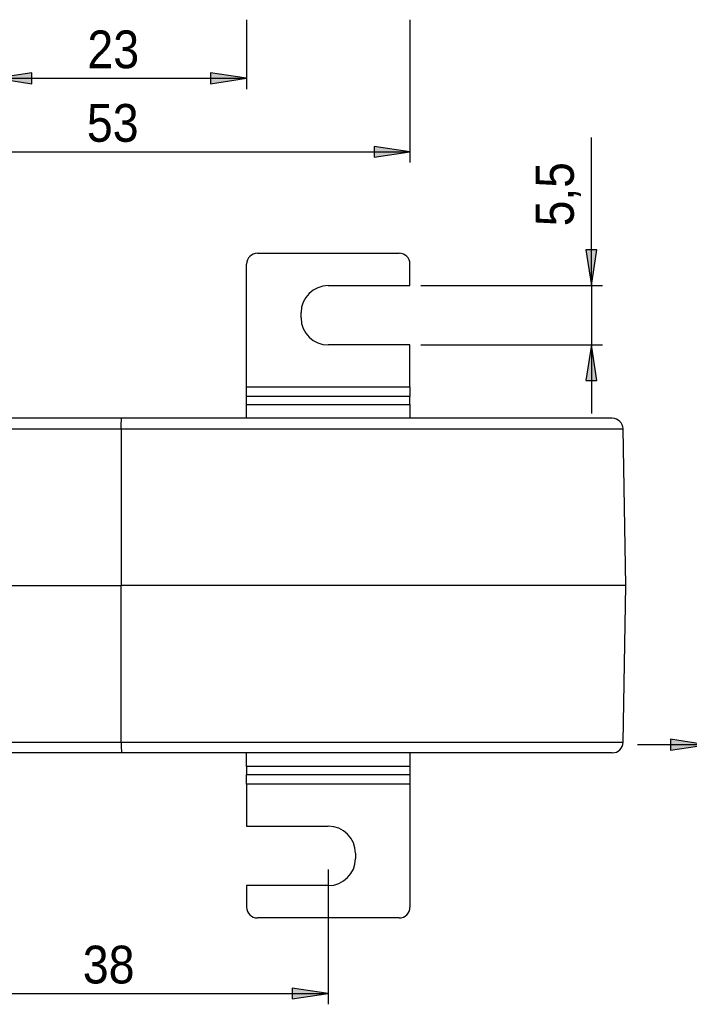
# Model space of a CAD drawing. Extents: x 0 to 333, y 0 to 297.
# Tile 8 of 26: x 62 to 124, y 71 to 162. Entities that reach past the tile are written whole.
import ezdxf

# ---------------------------------------------------------------- set-up
doc = ezdxf.new("R2010")
doc.units = 0
doc.layers.get('0').update_dxf_attribs({"linetype": 'CONTINUOUS'})

# ---------------------------------------------------------------- blocks, each defined once
blk = doc.blocks.new('*U1273')
at = {"color": 7}
blk.add_solid([(48.166, 148.992), (44.833, 149.5), (48.166, 150.008)], dxfattribs=at)
blk = doc.blocks.new('BLOCK_424')
blk.add_lwpolyline([(44.833, 149.5), (48.166, 148.992), (48.166, 150.008), (44.833, 149.5)])
at = {"color": 7}
blk.add_blockref('*U1273', (0, 0), dxfattribs=at)
blk = doc.blocks.new('*U1274')
at = {"color": 7}
blk.add_solid([(94.998, 148.992), (94.998, 150.008), (98.331, 149.5)], dxfattribs=at)
blk = doc.blocks.new('BLOCK_425')
blk.add_lwpolyline([(98.331, 149.5), (94.998, 150.008), (94.998, 148.992), (98.331, 149.5)])
at = {"color": 7}
blk.add_blockref('*U1274', (0, 0), dxfattribs=at)
blk = doc.blocks.new('BLOCK_426')
blk.add_lwpolyline([(44.833, 161.746), (44.833, 148.5)])
blk = doc.blocks.new('BLOCK_427')
blk.add_lwpolyline([(98.331, 161.746), (98.331, 148.5)])
blk = doc.blocks.new('BLOCK_428')
blk.add_lwpolyline([(44.833, 149.5), (98.331, 149.5)])
blk = doc.blocks.new('BLOCK_429')
at = {"color": 7, "insert": (68.391, 150.383), "char_height": 3.5, "attachment_point": 7}
blk.add_mtext('\\fCentury Gothic|b0|i0|c0|p34;\\W0.92158;53', dxfattribs=at)
blk = doc.blocks.new('BLOCK_423')
for name in ['BLOCK_426', 'BLOCK_427', 'BLOCK_429', 'BLOCK_424', 'BLOCK_425', 'BLOCK_428']:
    blk.add_blockref(name, (0, 0))
blk = doc.blocks.new('*U1275')
at = {"color": 7}
blk.add_solid([(63.307, 155.806), (59.974, 156.314), (63.307, 156.822)], dxfattribs=at)
blk = doc.blocks.new('BLOCK_431')
blk.add_lwpolyline([(59.974, 156.314), (63.307, 155.806), (63.307, 156.822), (59.974, 156.314)])
at = {"color": 7}
blk.add_blockref('*U1275', (0, 0), dxfattribs=at)
blk = doc.blocks.new('*U1276')
at = {"color": 7}
blk.add_solid([(79.857, 155.806), (79.857, 156.822), (83.19, 156.314)], dxfattribs=at)
blk = doc.blocks.new('BLOCK_432')
blk.add_lwpolyline([(83.19, 156.314), (79.857, 156.822), (79.857, 155.806), (83.19, 156.314)])
at = {"color": 7}
blk.add_blockref('*U1276', (0, 0), dxfattribs=at)
blk = doc.blocks.new('BLOCK_433')
blk.add_lwpolyline([(59.974, 161.746), (59.974, 155.314)])
blk = doc.blocks.new('BLOCK_434')
blk.add_lwpolyline([(83.19, 161.746), (83.19, 155.314)])
blk = doc.blocks.new('BLOCK_435')
blk.add_lwpolyline([(59.974, 156.314), (83.19, 156.314)])
blk = doc.blocks.new('BLOCK_436')
at = {"color": 7, "insert": (68.439, 157.198), "char_height": 3.5, "attachment_point": 7}
blk.add_mtext('\\fCentury Gothic|b0|i0|c0|p34;\\W0.92158;23', dxfattribs=at)
blk = doc.blocks.new('BLOCK_430')
for name in ['BLOCK_433', 'BLOCK_434', 'BLOCK_436', 'BLOCK_431', 'BLOCK_435', 'BLOCK_432']:
    blk.add_blockref(name, (0, 0))
blk = doc.blocks.new('BLOCK_441')
at = {"color": 7}
blk.add_lwpolyline([(118.336, 109.305), (118.08, 123.823)], dxfattribs=at)
blk = doc.blocks.new('BLOCK_442')
at = {"color": 7}
blk.add_open_spline([(118.08, 123.823), (118.072, 124.367), (117.621, 124.806), (117.071, 124.805)], degree=3, dxfattribs=at)
blk = doc.blocks.new('BLOCK_449')
at = {"color": 7}
blk.add_lwpolyline([(118.08, 94.788), (118.336, 109.305)], dxfattribs=at)
blk = doc.blocks.new('BLOCK_450')
at = {"color": 7}
blk.add_open_spline([(117.071, 93.805), (117.621, 93.804), (118.072, 94.243), (118.08, 94.788)], degree=3, dxfattribs=at)
blk = doc.blocks.new('BLOCK_495')
at = {"color": 7}
blk.add_lwpolyline([(83.19, 126.084), (98.331, 126.084)], dxfattribs=at)
blk = doc.blocks.new('BLOCK_496')
at = {"color": 7}
blk.add_lwpolyline([(98.331, 126.084), (98.331, 124.805)], dxfattribs=at)
blk = doc.blocks.new('BLOCK_497')
at = {"color": 7}
blk.add_lwpolyline([(83.19, 124.805), (83.19, 126.084)], dxfattribs=at)
blk = doc.blocks.new('BLOCK_498')
at = {"color": 7}
blk.add_lwpolyline([(98.331, 126.824), (83.19, 126.824)], dxfattribs=at)
blk = doc.blocks.new('BLOCK_499')
at = {"color": 7}
blk.add_lwpolyline([(98.331, 126.084), (98.331, 126.824)], dxfattribs=at)
blk = doc.blocks.new('BLOCK_500')
at = {"color": 7}
blk.add_lwpolyline([(83.19, 126.084), (83.19, 126.824)], dxfattribs=at)
blk = doc.blocks.new('BLOCK_501')
at = {"color": 7}
blk.add_lwpolyline([(83.19, 127.708), (98.331, 127.708)], dxfattribs=at)
blk = doc.blocks.new('BLOCK_502')
at = {"color": 7}
blk.add_lwpolyline([(98.331, 127.708), (98.331, 126.824)], dxfattribs=at)
blk = doc.blocks.new('BLOCK_503')
at = {"color": 7}
blk.add_lwpolyline([(83.19, 126.824), (83.19, 127.708)], dxfattribs=at)
blk = doc.blocks.new('BLOCK_504')
at = {"color": 7}
blk.add_lwpolyline([(90.761, 137.105), (98.331, 137.105)], dxfattribs=at)
blk = doc.blocks.new('BLOCK_505')
at = {"color": 7}
blk.add_open_spline([(90.761, 137.105), (89.367, 137.105), (88.237, 135.986), (88.237, 134.605)], degree=3, dxfattribs=at)
blk = doc.blocks.new('BLOCK_506')
at = {"color": 7}
blk.add_lwpolyline([(88.237, 134.105), (88.237, 134.605)], dxfattribs=at)
blk = doc.blocks.new('BLOCK_507')
at = {"color": 7}
blk.add_open_spline([(88.237, 134.105), (88.237, 132.724), (89.367, 131.605), (90.761, 131.605)], degree=3, dxfattribs=at)
blk = doc.blocks.new('BLOCK_508')
at = {"color": 7}
blk.add_lwpolyline([(98.331, 131.605), (90.761, 131.605)], dxfattribs=at)
blk = doc.blocks.new('BLOCK_509')
at = {"color": 7}
blk.add_open_spline([(98.331, 139.105), (98.331, 139.657), (97.879, 140.105), (97.322, 140.105)], degree=3, dxfattribs=at)
blk = doc.blocks.new('BLOCK_510')
at = {"color": 7}
blk.add_lwpolyline([(98.331, 137.105), (98.331, 139.105)], dxfattribs=at)
blk = doc.blocks.new('BLOCK_511')
at = {"color": 7}
blk.add_open_spline([(84.199, 140.105), (83.642, 140.105), (83.19, 139.657), (83.19, 139.105)], degree=3, dxfattribs=at)
blk = doc.blocks.new('BLOCK_512')
at = {"color": 7}
blk.add_lwpolyline([(84.199, 140.105), (97.322, 140.105)], dxfattribs=at)
blk = doc.blocks.new('BLOCK_513')
at = {"color": 7}
blk.add_lwpolyline([(98.331, 127.708), (98.331, 131.605)], dxfattribs=at)
blk = doc.blocks.new('BLOCK_514')
at = {"color": 7}
blk.add_lwpolyline([(83.19, 127.708), (83.19, 139.105)], dxfattribs=at)
blk = doc.blocks.new('BLOCK_515')
at = {"color": 7}
blk.add_lwpolyline([(98.331, 92.526), (83.19, 92.526)], dxfattribs=at)
blk = doc.blocks.new('BLOCK_516')
at = {"color": 7}
blk.add_lwpolyline([(98.331, 93.805), (98.331, 92.526)], dxfattribs=at)
blk = doc.blocks.new('BLOCK_517')
at = {"color": 7}
blk.add_lwpolyline([(83.19, 92.526), (83.19, 93.805)], dxfattribs=at)
blk = doc.blocks.new('BLOCK_518')
at = {"color": 7}
blk.add_lwpolyline([(83.19, 91.787), (98.331, 91.787)], dxfattribs=at)
blk = doc.blocks.new('BLOCK_519')
at = {"color": 7}
blk.add_lwpolyline([(98.331, 92.526), (98.331, 91.787)], dxfattribs=at)
blk = doc.blocks.new('BLOCK_520')
at = {"color": 7}
blk.add_lwpolyline([(83.19, 92.526), (83.19, 91.787)], dxfattribs=at)
blk = doc.blocks.new('BLOCK_521')
at = {"color": 7}
blk.add_lwpolyline([(98.331, 90.902), (83.19, 90.902)], dxfattribs=at)
blk = doc.blocks.new('BLOCK_522')
at = {"color": 7}
blk.add_lwpolyline([(98.331, 91.787), (98.331, 90.902)], dxfattribs=at)
blk = doc.blocks.new('BLOCK_523')
at = {"color": 7}
blk.add_lwpolyline([(83.19, 90.902), (83.19, 91.787)], dxfattribs=at)
blk = doc.blocks.new('BLOCK_524')
at = {"color": 7}
blk.add_lwpolyline([(90.761, 81.505), (83.19, 81.505)], dxfattribs=at)
blk = doc.blocks.new('BLOCK_525')
at = {"color": 7}
blk.add_open_spline([(90.761, 81.505), (92.154, 81.505), (93.284, 82.624), (93.284, 84.005)], degree=3, dxfattribs=at)
blk = doc.blocks.new('BLOCK_526')
at = {"color": 7}
blk.add_lwpolyline([(93.284, 84.505), (93.284, 84.005)], dxfattribs=at)
blk = doc.blocks.new('BLOCK_527')
at = {"color": 7}
blk.add_open_spline([(93.284, 84.505), (93.284, 85.886), (92.154, 87.005), (90.761, 87.005)], degree=3, dxfattribs=at)
blk = doc.blocks.new('BLOCK_528')
at = {"color": 7}
blk.add_lwpolyline([(83.19, 87.005), (90.761, 87.005)], dxfattribs=at)
blk = doc.blocks.new('BLOCK_529')
at = {"color": 7}
blk.add_open_spline([(97.322, 78.505), (97.879, 78.505), (98.331, 78.953), (98.331, 79.505)], degree=3, dxfattribs=at)
blk = doc.blocks.new('BLOCK_530')
at = {"color": 7}
blk.add_lwpolyline([(97.322, 78.505), (84.199, 78.505)], dxfattribs=at)
blk = doc.blocks.new('BLOCK_531')
at = {"color": 7}
blk.add_open_spline([(83.19, 79.505), (83.19, 78.953), (83.642, 78.505), (84.199, 78.505)], degree=3, dxfattribs=at)
blk = doc.blocks.new('BLOCK_532')
at = {"color": 7}
blk.add_lwpolyline([(83.19, 81.505), (83.19, 79.505)], dxfattribs=at)
blk = doc.blocks.new('BLOCK_533')
at = {"color": 7}
blk.add_lwpolyline([(98.331, 90.902), (98.331, 79.505)], dxfattribs=at)
blk = doc.blocks.new('BLOCK_534')
at = {"color": 7}
blk.add_lwpolyline([(83.19, 90.902), (83.19, 87.005)], dxfattribs=at)
blk = doc.blocks.new('BLOCK_606')
at = {"color": 7}
blk.add_lwpolyline([(118.336, 109.305), (71.582, 109.305)], dxfattribs=at)
blk = doc.blocks.new('BLOCK_607')
at = {"color": 7}
blk.add_lwpolyline([(71.582, 123.823), (71.582, 109.305)], dxfattribs=at)
blk = doc.blocks.new('BLOCK_610')
at = {"color": 7}
blk.add_lwpolyline([(46.08, 123.823), (71.582, 123.823)], dxfattribs=at)
blk = doc.blocks.new('BLOCK_611')
at = {"color": 7}
blk.add_lwpolyline([(44.834, 109.305), (71.582, 109.305)], dxfattribs=at)
blk = doc.blocks.new('BLOCK_621')
at = {"color": 7}
blk.add_lwpolyline([(71.599, 124.805), (44.652, 124.805)], dxfattribs=at)
blk = doc.blocks.new('BLOCK_622')
at = {"color": 7}
blk.add_open_spline([(71.582, 123.823), (71.582, 123.878), (71.582, 123.933), (71.582, 123.988), (71.582, 124.016), (71.582, 124.043), (71.583, 124.071), (71.583, 124.098), (71.583, 124.125), (71.583, 124.152), (71.583, 124.204), (71.584, 124.255), (71.584, 124.303), (71.584, 124.327), (71.585, 124.351), (71.585, 124.375), (71.585, 124.398), (71.585, 124.421), (71.586, 124.443), (71.587, 124.486), (71.587, 124.526), (71.588, 124.562), (71.588, 124.581), (71.589, 124.598), (71.589, 124.615), (71.589, 124.631), (71.59, 124.647), (71.59, 124.662), (71.591, 124.691), (71.592, 124.715), (71.593, 124.736), (71.593, 124.746), (71.594, 124.755), (71.594, 124.763), (71.595, 124.772), (71.595, 124.779), (71.596, 124.784), (71.596, 124.791), (71.597, 124.797), (71.597, 124.8), (71.598, 124.803), (71.599, 124.804), (71.599, 124.805)], degree=3, knots=[0, 0, 0, 0, 1, 1, 1, 2, 2, 2, 3, 3, 3, 4, 4, 4, 5, 5, 5, 6, 6, 6, 7, 7, 7, 8, 8, 8, 9, 9, 9, 10, 10, 10, 11, 11, 11, 12, 12, 12, 13, 13, 13, 14, 14, 14, 14], dxfattribs=at)
blk = doc.blocks.new('BLOCK_623')
at = {"color": 7}
blk.add_lwpolyline([(117.071, 124.805), (71.599, 124.805)], dxfattribs=at)
blk = doc.blocks.new('BLOCK_705')
at = {"color": 7}
blk.add_lwpolyline([(71.582, 94.788), (71.582, 109.305)], dxfattribs=at)
blk = doc.blocks.new('BLOCK_707')
at = {"color": 7}
blk.add_lwpolyline([(46.08, 94.788), (71.582, 94.788)], dxfattribs=at)
blk = doc.blocks.new('BLOCK_717')
at = {"color": 7}
blk.add_lwpolyline([(117.071, 93.805), (71.599, 93.805)], dxfattribs=at)
blk = doc.blocks.new('BLOCK_718')
at = {"color": 7}
blk.add_open_spline([(71.582, 94.788), (71.582, 94.732), (71.582, 94.677), (71.582, 94.623), (71.582, 94.595), (71.582, 94.567), (71.583, 94.54), (71.583, 94.512), (71.583, 94.485), (71.583, 94.458), (71.583, 94.406), (71.584, 94.356), (71.584, 94.307), (71.584, 94.283), (71.585, 94.259), (71.585, 94.235), (71.585, 94.212), (71.585, 94.189), (71.586, 94.167), (71.587, 94.124), (71.587, 94.085), (71.588, 94.048), (71.588, 94.03), (71.589, 94.012), (71.589, 93.996), (71.589, 93.979), (71.59, 93.963), (71.59, 93.948), (71.591, 93.92), (71.592, 93.895), (71.593, 93.875), (71.593, 93.864), (71.594, 93.855), (71.594, 93.847), (71.595, 93.839), (71.595, 93.832), (71.596, 93.826), (71.596, 93.819), (71.597, 93.814), (71.597, 93.81), (71.598, 93.807), (71.599, 93.806), (71.599, 93.805)], degree=3, knots=[0, 0, 0, 0, 1, 1, 1, 2, 2, 2, 3, 3, 3, 4, 4, 4, 5, 5, 5, 6, 6, 6, 7, 7, 7, 8, 8, 8, 9, 9, 9, 10, 10, 10, 11, 11, 11, 12, 12, 12, 13, 13, 13, 14, 14, 14, 14], dxfattribs=at)
blk = doc.blocks.new('BLOCK_719')
at = {"color": 7}
blk.add_lwpolyline([(71.599, 93.805), (44.652, 93.805)], dxfattribs=at)
blk = doc.blocks.new('BLOCK_769')
at = {"color": 253}
blk.add_lwpolyline([(71.582, 123.823), (118.08, 123.823)], dxfattribs=at)
blk = doc.blocks.new('BLOCK_775')
at = {"color": 253}
blk.add_lwpolyline([(71.582, 94.788), (118.08, 94.788)], dxfattribs=at)
blk = doc.blocks.new('*U1279')
at = {"color": 7}
blk.add_solid([(55.736, 70.992), (52.403, 71.5), (55.736, 72.008)], dxfattribs=at)
blk = doc.blocks.new('BLOCK_787')
blk.add_lwpolyline([(52.403, 71.5), (55.736, 70.992), (55.736, 72.008), (52.403, 71.5)])
at = {"color": 7}
blk.add_blockref('*U1279', (0, 0), dxfattribs=at)
blk = doc.blocks.new('*U1280')
at = {"color": 7}
blk.add_solid([(87.427, 70.992), (87.427, 72.008), (90.761, 71.5)], dxfattribs=at)
blk = doc.blocks.new('BLOCK_788')
blk.add_lwpolyline([(90.761, 71.5), (87.427, 72.008), (87.427, 70.992), (90.761, 71.5)])
at = {"color": 7}
blk.add_blockref('*U1280', (0, 0), dxfattribs=at)
blk = doc.blocks.new('BLOCK_789')
blk.add_lwpolyline([(52.403, 83.005), (52.403, 70.5)])
blk = doc.blocks.new('BLOCK_790')
blk.add_lwpolyline([(90.761, 83.005), (90.761, 70.5)])
blk = doc.blocks.new('BLOCK_791')
blk.add_lwpolyline([(52.403, 71.5), (90.761, 71.5)])
blk = doc.blocks.new('BLOCK_792')
at = {"color": 7, "insert": (68.013, 72.383), "char_height": 3.5, "attachment_point": 7}
blk.add_mtext('\\fCentury Gothic|b0|i0|c0|p34;\\W0.92158;38', dxfattribs=at)
blk = doc.blocks.new('BLOCK_786')
for name in ['BLOCK_789', 'BLOCK_790', 'BLOCK_792', 'BLOCK_787', 'BLOCK_791', 'BLOCK_788']:
    blk.add_blockref(name, (0, 0))
blk = doc.blocks.new('*U1281')
at = {"color": 7, "extrusion": (0, 0, -1)}
for points in [[(-115.145, 137.105), (-114.632, 140.407), (-115.145, 140.407)], [(-115.145, 137.105), (-115.145, 140.407), (-115.658, 140.407)]]:
    blk.add_solid(points, dxfattribs=at)
blk = doc.blocks.new('BLOCK_794')
blk.add_lwpolyline([(115.145, 137.105), (115.658, 140.407), (114.632, 140.407), (115.145, 137.105)])
at = {"color": 7}
blk.add_blockref('*U1281', (0, 0), dxfattribs=at)
blk = doc.blocks.new('*U1282')
at = {"color": 7}
blk.add_solid([(115.145, 128.303), (114.632, 128.303), (115.145, 131.605)], dxfattribs=at)
at = {"color": 7, "extrusion": (0, 0, -1)}
blk.add_solid([(-115.145, 128.303), (-115.145, 131.605), (-115.658, 128.303)], dxfattribs=at)
blk = doc.blocks.new('BLOCK_795')
blk.add_lwpolyline([(115.145, 131.605), (114.632, 128.303), (115.658, 128.303), (115.145, 131.605)])
at = {"color": 7}
blk.add_blockref('*U1282', (0, 0), dxfattribs=at)
blk = doc.blocks.new('BLOCK_796')
blk.add_lwpolyline([(99.34, 137.105), (116.154, 137.105)])
blk = doc.blocks.new('BLOCK_797')
blk.add_lwpolyline([(99.34, 131.605), (116.154, 131.605)])
blk = doc.blocks.new('BLOCK_798')
blk.add_lwpolyline([(115.145, 137.105), (115.145, 150.833)])
blk = doc.blocks.new('BLOCK_799')
blk.add_lwpolyline([(115.145, 137.105), (115.145, 131.605)])
blk = doc.blocks.new('BLOCK_800')
blk.add_lwpolyline([(115.145, 131.605), (115.145, 125.255)])
blk = doc.blocks.new('BLOCK_801')
at = {"color": 7, "insert": (114.165, 142.604), "char_height": 3.53288, "attachment_point": 7, "rotation": 90}
blk.add_mtext('\\fCentury Gothic|b0|i0|c0|p34;\\W0.9045;5,5', dxfattribs=at)
blk = doc.blocks.new('BLOCK_793')
for name in ['BLOCK_798', 'BLOCK_801', 'BLOCK_794', 'BLOCK_796', 'BLOCK_799', 'BLOCK_797', 'BLOCK_795', 'BLOCK_800']:
    blk.add_blockref(name, (0, 0))
blk = doc.blocks.new('*U1293')
at = {"color": 7}
blk.add_solid([(122.483, 94.05), (122.483, 95.066), (125.816, 94.558)], dxfattribs=at)
blk = doc.blocks.new('BLOCK_1204')
blk.add_lwpolyline([(125.816, 94.558), (122.483, 95.066), (122.483, 94.05), (125.816, 94.558)])
at = {"color": 7}
blk.add_blockref('*U1293', (0, 0), dxfattribs=at)
blk = doc.blocks.new('*U1294')
at = {"color": 7}
blk.add_solid([(138.839, 94.05), (135.506, 94.558), (138.839, 95.066)], dxfattribs=at)
blk = doc.blocks.new('BLOCK_1205')
blk.add_lwpolyline([(135.506, 94.558), (138.839, 94.05), (138.839, 95.066), (135.506, 94.558)])
at = {"color": 7}
blk.add_blockref('*U1294', (0, 0), dxfattribs=at)
blk = doc.blocks.new('BLOCK_1206')
blk.add_lwpolyline([(125.816, 89.698), (125.816, 95.558)])
blk = doc.blocks.new('BLOCK_1207')
blk.add_lwpolyline([(135.506, 89.698), (135.506, 95.558)])
blk = doc.blocks.new('BLOCK_1208')
blk.add_lwpolyline([(125.816, 94.558), (119.406, 94.558)])
blk = doc.blocks.new('BLOCK_1209')
blk.add_lwpolyline([(125.816, 94.558), (135.506, 94.558)])
blk = doc.blocks.new('BLOCK_1210')
blk.add_lwpolyline([(135.506, 94.558), (141.916, 94.558)])
blk = doc.blocks.new('BLOCK_1211')
at = {"color": 7, "insert": (127.639, 95.441), "char_height": 3.5, "attachment_point": 7}
blk.add_mtext('\\fCentury Gothic|b0|i0|c0|p34;\\W0.92158;9,6', dxfattribs=at)
blk = doc.blocks.new('BLOCK_1203')
for name in ['BLOCK_1211', 'BLOCK_1204', 'BLOCK_1206', 'BLOCK_1207', 'BLOCK_1205', 'BLOCK_1208', 'BLOCK_1209', 'BLOCK_1210']:
    blk.add_blockref(name, (0, 0))

msp = doc.modelspace()

# ---------------------------------------------------------------- block references
for name in ['BLOCK_423', 'BLOCK_430', 'BLOCK_793', 'BLOCK_511', 'BLOCK_512', 'BLOCK_509', 'BLOCK_514', 'BLOCK_510', 'BLOCK_505', 'BLOCK_504', 'BLOCK_506', 'BLOCK_507', 'BLOCK_508', 'BLOCK_513', 'BLOCK_501', 'BLOCK_503', 'BLOCK_502', 'BLOCK_498', 'BLOCK_500', 'BLOCK_495', 'BLOCK_497', 'BLOCK_499', 'BLOCK_496', 'BLOCK_621', 'BLOCK_622', 'BLOCK_623', 'BLOCK_442', 'BLOCK_610', 'BLOCK_607', 'BLOCK_769', 'BLOCK_441', 'BLOCK_611', 'BLOCK_606', 'BLOCK_705', 'BLOCK_449', 'BLOCK_1203', 'BLOCK_707', 'BLOCK_718', 'BLOCK_775', 'BLOCK_450', 'BLOCK_719', 'BLOCK_717', 'BLOCK_517', 'BLOCK_516', 'BLOCK_515', 'BLOCK_520', 'BLOCK_519', 'BLOCK_518', 'BLOCK_523', 'BLOCK_522', 'BLOCK_521', 'BLOCK_534', 'BLOCK_533', 'BLOCK_528', 'BLOCK_527', 'BLOCK_525', 'BLOCK_526', 'BLOCK_786', 'BLOCK_524', 'BLOCK_532', 'BLOCK_531', 'BLOCK_529', 'BLOCK_530']:
    msp.add_blockref(name, (0, 0))

doc.saveas('drawing.dxf')
